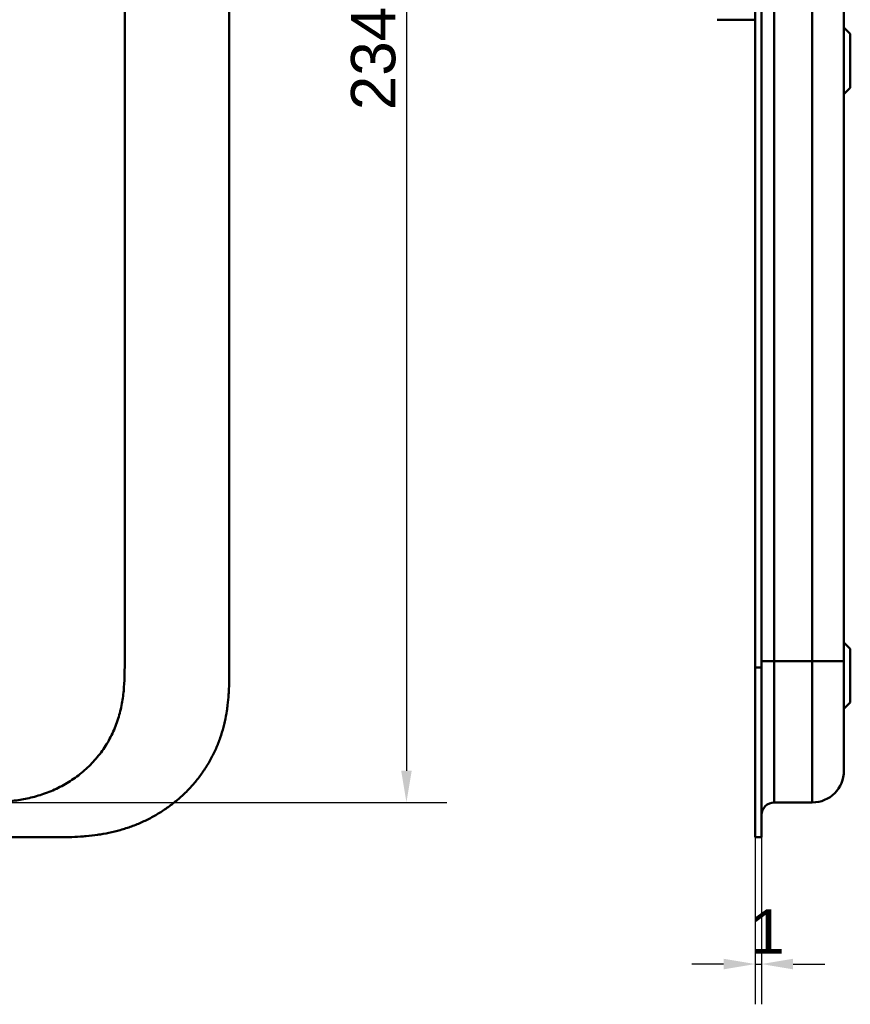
# Model space of a CAD drawing. Header units: millimetres. Extents: x 20 to 833, y 20 to 574.
# Tile 6 of 11: x 280 to 411, y 232 to 388. Entities that reach past the tile are written whole.
import ezdxf

# ---------------------------------------------------------------- set-up
doc = ezdxf.new("R2010")
doc.units = ezdxf.units.MM
doc.header["$LTSCALE"] = 2
for name, color, linetype, lineweight in [('Bemaßungen(DIN)', 7, 'Continuous', 25), ('Sichtbare Kanten(DIN)', 7, 'Continuous', 50), ('Sichtbare tangentiale Kanten(DIN)', 7, 'Continuous', 50)]:
    doc.layers.add(name, color=color, linetype=linetype, lineweight=lineweight)
doc.styles.add('STANDARD-DIN~0', font='arial.ttf')
doc.dimstyles.new('CAD-LAN', dxfattribs={"dimscale": 2, "dimtxt": 3.5, "dimasz": 2.5, "dimexe": 3.175, "dimexo": 0, "dimgap": 0.8, "dimtad": 1, "dimrnd": 1e-08, "dimtxsty": 'STANDARD-DIN~0', "dimcen": 0.09, "dimdle": 10, "dimclrd": 250, "dimclre": 250, "dimclrt": 250, "dimadec": 0, "dimazin": 2, "dimtfac": 1, "dimtmove": 0, "dimatfit": 3, "dimfxl": 1, "dimtolj": 1, "dimtzin": 0, "dimlwd": 25, "dimlwe": 25, "dimarcsym": 0})

# ---------------------------------------------------------------- blocks, each defined once
blk = doc.blocks.new('*D9')
at = {"layer": 'Bemaßungen(DIN)', "color": 250, "linetype": 'Continuous', "lineweight": 25, "true_color": 0x3f3f3f, "transparency": 16777216}
for p, q in [((272.69, 498.17), (347.04, 498.17)), ((340.69, 493.17), (340.69, 269.17)), ((272.69, 264.17), (347.04, 264.17))]:
    blk.add_line(p, q, dxfattribs=at)
at = {"layer": 'Bemaßungen(DIN)', "color": 250, "linetype": 'Continuous', "true_color": 0x3f3f3f, "transparency": 16777216}
for points in [[(339.86, 493.17), (341.52, 493.17), (340.69, 498.17)], [(339.86, 269.17), (341.52, 269.17), (340.69, 264.17)]]:
    blk.add_solid(points, dxfattribs=at)
at = {"layer": 'Defpoints', "color": 0, "linetype": 'Continuous', "transparency": 16777216}
for p in [(272.69, 498.17), (272.69, 264.17), (340.69, 264.17)]:
    blk.add_point(p, dxfattribs=at)
at = {"layer": 'Bemaßungen(DIN)', "color": 250, "linetype": 'Continuous', "lineweight": 25, "true_color": 0x3f3f3f, "transparency": 16777216, "insert": (331.94, 373.39), "char_height": 7, "attachment_point": 1, "rotation": 90, "style": 'STANDARD-DIN~0'}
blk.add_mtext('\\A1;234', dxfattribs=at)
blk = doc.blocks.new('*D20')
at = {"layer": 'Bemaßungen(DIN)', "color": 250, "linetype": 'Continuous', "lineweight": 25, "true_color": 0x3f3f3f, "transparency": 16777216}
for p, q in [((395.74, 258.67), (395.74, 232.32)), ((396.71, 258.67), (396.71, 232.32)), ((390.74, 238.67), (385.74, 238.67)), ((395.74, 238.67), (396.71, 238.67)), ((401.71, 238.67), (406.71, 238.67))]:
    blk.add_line(p, q, dxfattribs=at)
at = {"layer": 'Bemaßungen(DIN)', "color": 250, "linetype": 'Continuous', "true_color": 0x3f3f3f, "transparency": 16777216}
for points in [[(390.74, 239.5), (390.74, 237.83), (395.74, 238.67)], [(401.71, 239.5), (401.71, 237.83), (396.71, 238.67)]]:
    blk.add_solid(points, dxfattribs=at)
at = {"layer": 'Defpoints', "color": 0, "linetype": 'Continuous', "transparency": 16777216}
for p in [(395.74, 258.67), (396.71, 258.67), (396.71, 238.67)]:
    blk.add_point(p, dxfattribs=at)
at = {"layer": 'Bemaßungen(DIN)', "color": 250, "linetype": 'Continuous', "lineweight": 25, "true_color": 0x3f3f3f, "transparency": 16777216, "insert": (394.93, 247.29), "char_height": 7, "attachment_point": 1, "style": 'STANDARD-DIN~0'}
blk.add_mtext('\\A1;1', dxfattribs=at)

msp = doc.modelspace()

# ---------------------------------------------------------------- linework, layer by layer
at = {"layer": 'Sichtbare Kanten(DIN)'}
for p, q in [((312.73, 285.45), (312.73, 476.923)), ((395.739, 285.45), (395.739, 476.881)), ((396.709, 476.881), (396.709, 285.45)), ((396.739, 476.881), (396.739, 285.45)), ((409.739, 286.45), (409.739, 475.881)), ((389.729, 387.669), (395.739, 387.669)), ((410.739, 385.416), (409.739, 386.416)), ((410.739, 385.416), (410.739, 376.916)), ((410.739, 376.916), (409.739, 375.916)), ((410.739, 288.416), (409.739, 289.416)), ((410.739, 288.416), (410.739, 279.916)), ((395.739, 258.666), (395.739, 285.45)), ((396.709, 285.45), (396.709, 258.666)), ((396.739, 285.45), (396.739, 259.666)), ((410.739, 279.916), (409.739, 278.916)), ((398.739, 264.166), (404.739, 264.166)), ((396.709, 259.666), (396.739, 259.666)), ((126.768, 258.666), (285.691, 258.666)), ((395.739, 258.666), (396.709, 258.666))]:
    msp.add_line(p, q, dxfattribs=at)
for points in [[(296.23, 475.881), (296.23, 412.738), (296.23, 349.594), (296.23, 286.45)], [(409.739, 269.166), (409.739, 266.404), (407.5, 264.166), (404.739, 264.166)], [(396.739, 262.166), (396.739, 263.271), (397.634, 264.166), (398.739, 264.166)]]:
    msp.add_open_spline(points, degree=3, dxfattribs=at)
for points, knots in [([(296.23, 286.45), (296.23, 285.822), (296.23, 285.174), (296.217, 284.525), (296.203, 283.802), (296.174, 283.078), (296.119, 282.363), (296.059, 281.585), (295.968, 280.817), (295.837, 280.055), (295.701, 279.262), (295.522, 278.476), (295.288, 277.686), (295.052, 276.893), (294.762, 276.105), (294.417, 275.339), (294.07, 274.57), (293.667, 273.822), (293.211, 273.105), (292.757, 272.389), (292.25, 271.704), (291.694, 271.056), (291.143, 270.414), (290.542, 269.806), (289.905, 269.245), (289.268, 268.685), (288.598, 268.173), (287.898, 267.708), (287.203, 267.247), (286.477, 266.832), (285.724, 266.463), (284.988, 266.102), (284.225, 265.786), (283.442, 265.515), (282.687, 265.253), (281.912, 265.034), (281.129, 264.857), (280.38, 264.687), (279.623, 264.554), (278.86, 264.454), (278.136, 264.359), (277.407, 264.293), (276.675, 264.249), (275.985, 264.208), (275.293, 264.186), (274.607, 264.176), (273.96, 264.166), (273.319, 264.166), (272.691, 264.166)], [0, 0, 0, 0, 0.20048, 0.20048, 0.20048, 0.4237428, 0.4237428, 0.4237428, 0.6666848, 0.6666848, 0.6666848, 0.9193992, 0.9193992, 0.9193992, 1.173002, 1.173002, 1.173002, 1.4278722, 1.4278722, 1.4278722, 1.6819311, 1.6819311, 1.6819311, 1.933378, 1.933378, 1.933378, 2.1848149, 2.1848149, 2.1848149, 2.4343919, 2.4343919, 2.4343919, 2.6782792, 2.6782792, 2.6782792, 2.9134601, 2.9134601, 2.9134601, 3.1379646, 3.1379646, 3.1379646, 3.3508174, 3.3508174, 3.3508174, 3.5518222, 3.5518222, 3.5518222, 3.7413044, 3.7413044, 3.7413044, 3.7413044]), ([(409.739, 269.166), (409.739, 269.166), (409.739, 269.166), (409.739, 269.166), (409.739, 269.166), (409.739, 269.166), (409.739, 269.175), (409.739, 269.18), (409.739, 269.187), (409.739, 269.198), (409.739, 269.208), (409.739, 269.222), (409.739, 269.24), (409.739, 269.241), (409.739, 269.241), (409.739, 269.241), (409.739, 269.279), (409.739, 269.333), (409.739, 269.412), (409.739, 269.413), (409.739, 269.414), (409.739, 269.415), (409.739, 269.495), (409.739, 269.599), (409.739, 269.733), (409.739, 269.734), (409.739, 269.735), (409.739, 269.736), (409.739, 269.872), (409.739, 270.04), (409.739, 270.24), (409.739, 270.241), (409.739, 270.242), (409.739, 270.243), (409.739, 270.445), (409.739, 270.684), (409.739, 270.956), (409.739, 271.227), (409.739, 271.536), (409.739, 271.877), (409.739, 272.218), (409.739, 272.594), (409.739, 273.001), (409.739, 273.406), (409.739, 273.846), (409.739, 274.311), (409.739, 274.775), (409.739, 275.27), (409.739, 275.786), (409.739, 276.298), (409.739, 276.838), (409.739, 277.39), (409.739, 277.943), (409.739, 278.516), (409.739, 279.096), (409.739, 279.1), (409.739, 279.105), (409.739, 279.109), (409.739, 279.688), (409.739, 280.28), (409.739, 280.875), (409.739, 280.883), (409.739, 280.892), (409.739, 280.901), (409.739, 281.498), (409.739, 282.101), (409.739, 282.727), (409.739, 282.734), (409.739, 282.742), (409.739, 282.749), (409.739, 283.06), (409.739, 283.362), (409.739, 283.671), (409.739, 283.989), (409.739, 284.305), (409.739, 284.62), (409.739, 285.232), (409.739, 285.842), (409.739, 286.45)], [0, 0, 0, 0, 0.0075325, 0.0075325, 0.0075325, 0.1836207, 0.1836207, 0.1836207, 0.2762788, 0.2762788, 0.2762788, 0.3665136, 0.3665136, 0.3665136, 0.3686273, 0.3686273, 0.3686273, 0.5500633, 0.5500633, 0.5500633, 0.5527911, 0.5527911, 0.5527911, 0.7354644, 0.7354644, 0.7354644, 0.7370886, 0.7370886, 0.7370886, 0.9217242, 0.9217242, 0.9217242, 0.9228036, 0.9228036, 0.9228036, 1.1089772, 1.1089772, 1.1089772, 1.2946929, 1.2946929, 1.2946929, 1.479917, 1.479917, 1.479917, 1.6643958, 1.6643958, 1.6643958, 1.8485335, 1.8485335, 1.8485335, 2.0316816, 2.0316816, 2.0316816, 2.2147613, 2.2147613, 2.2147613, 2.2161064, 2.2161064, 2.2161064, 2.3988701, 2.3988701, 2.3988701, 2.4015107, 2.4015107, 2.4015107, 2.5852067, 2.5852067, 2.5852067, 2.587374, 2.587374, 2.587374, 2.678885, 2.678885, 2.678885, 2.772998, 2.772998, 2.772998, 2.9555616, 2.9555616, 2.9555616, 2.9555616]), ([(285.691, 258.666), (286.276, 258.668), (287.455, 258.681), (288.944, 258.745), (290.442, 258.86), (291.645, 258.998), (293.149, 259.24), (294.35, 259.492), (295.839, 259.887), (297.019, 260.268), (298.47, 260.829), (299.608, 261.345), (300.993, 262.073), (302.067, 262.722), (303.359, 263.611), (304.349, 264.384), (305.523, 265.42), (306.408, 266.303), (307.441, 267.468), (308.204, 268.444), (309.076, 269.714), (309.705, 270.766), (310.404, 272.116), (310.891, 273.221), (311.411, 274.626), (311.757, 275.765), (312.106, 277.199), (312.32, 278.351), (312.516, 279.79), (312.619, 280.938), (312.696, 282.364), (312.729, 283.779), (312.73, 284.896), (312.73, 285.45)], [-0.99998994, -0.99998994, -0.99998994, -0.99998994, -0.9592928, -0.91859565, -0.89824708, -0.85754993, -0.83720136, -0.79650421, -0.77615564, -0.73545849, -0.71510992, -0.67441277, -0.6540642, -0.61336705, -0.59301848, -0.55232133, -0.53197276, -0.49127561, -0.47092704, -0.43022989, -0.40988132, -0.36918417, -0.3488356, -0.30813845, -0.28778988, -0.24709273, -0.22674416, -0.18604701, -0.16569844, -0.12500129, -0.10465272, -0.06395557, -0.02325842, -0.02325842, -0.02325842, -0.02325842])]:
    msp.add_open_spline(points, degree=3, knots=knots, dxfattribs=at)
at = {"layer": 'Sichtbare tangentiale Kanten(DIN)'}
for p, q in [((398.739, 475.881), (398.739, 286.45)), ((404.739, 286.45), (404.739, 475.881)), ((398.739, 286.45), (404.739, 286.45)), ((398.739, 286.45), (398.739, 264.166)), ((404.739, 264.166), (404.739, 286.45)), ((395.739, 285.45), (396.709, 285.45)), ((396.709, 285.45), (396.739, 285.45))]:
    msp.add_line(p, q, dxfattribs=at)
for points in [[(396.739, 286.45), (396.739, 286.45), (397.634, 286.45), (398.739, 286.45)], [(404.739, 286.45), (407.5, 286.45), (409.739, 286.45), (409.739, 286.45)]]:
    msp.add_open_spline(points, degree=3, dxfattribs=at)

# ---------------------------------------------------------------- dimensions: what is measured, and where the dimension line sits
at = {"layer": 'Bemaßungen(DIN)', "color": 250, "linetype": 'Continuous', "lineweight": 25, "true_color": 0x3f3f3f}
for base, p1, p2, angle, override, picture, middle in [((340.691, 264.166), (272.691, 498.166), (272.691, 264.166), 90, {"dimgap": 0.8, "dimdec": 2, "dimtol": 0, "dimlim": 0, "dimtp": 0, "dimtm": 0, "dimtdec": 2, "dimtofl": 0, "dimatfit": 1}, '*D9', (340.691, 381.166)), ((396.709, 238.666), (395.739, 258.666), (396.709, 258.666), 180, {"dimgap": 0.8, "dimdec": 0, "dimtol": 0, "dimlim": 0, "dimtp": 0, "dimtm": 0, "dimtdec": 2, "dimtofl": 1, "dimatfit": 1}, '*D20', (396.224, 238.666))]:
    dim = msp.add_linear_dim(base=base, p1=p1, p2=p2, angle=angle, dimstyle='CAD-LAN', override=override, dxfattribs=at)
    dim.commit()
    dim.dimension.update_dxf_attribs({"geometry": picture, "text_midpoint": middle, "dimtype": 160})

doc.saveas('drawing.dxf')
